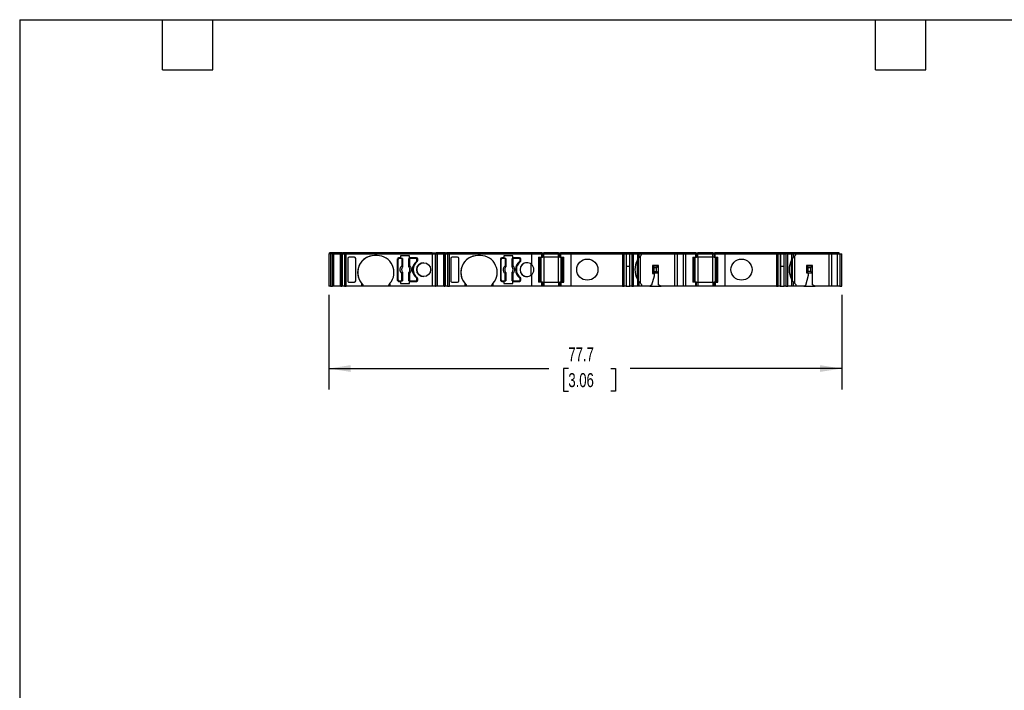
# Model space of a CAD drawing. Header units: millimetres. Extents: x 6 to 273, y 6 to 210.
# Tile 2 of 5: x 6 to 155, y 108 to 210. Entities that reach past the tile are written whole.
import ezdxf

# ---------------------------------------------------------------- set-up
doc = ezdxf.new("R2010")
doc.units = ezdxf.units.MM
doc.linetypes.add('SLD-Solid', pattern=[0])
doc.layers.add('DIMENSIONS', color=140, linetype='SLD-Solid', lineweight=25)
doc.layers.add('TEXT', color=140, linetype='SLD-Solid', lineweight=25)
doc.styles.add('SLDTEXTSTYLE0', font='TXT', dxfattribs={"width": 0.7})
doc.dimstyles.new('SLDDIMSTYLE0', dxfattribs={"dimtxt": 2.158008, "dimasz": 3.302, "dimexe": 0, "dimexo": 0.0625, "dimgap": 0.539502, "dimtad": 0, "dimtih": 1, "dimtoh": 1, "dimrnd": 1e-09, "dimzin": 12, "dimdsep": 46, "dimtxsty": 'SLDTEXTSTYLE0', "dimsah": 1, "dimcen": 0.09, "dimadec": 0, "dimazin": 3, "dimtfac": 1, "dimtofl": 0, "dimtmove": 0, "dimatfit": 3, "dimfxl": 0, "dimfrac": 2, "dimtolj": 1, "dimtzin": 12, "dimarcsym": 0})

# ---------------------------------------------------------------- blocks, each defined once
blk = doc.blocks.new('_D_4')
at = {"layer": 'DIMENSIONS'}
for p, q in [((53.13, 167.89), (53.13, 153.52)), ((130.78, 167.89), (130.78, 153.52)), ((53.13, 156.7), (86.46, 156.7)), ((89.39, 156.7), (88.66, 156.7)), ((88.66, 156.7), (88.66, 153.27)), ((95.8, 156.7), (96.52, 156.7)), ((96.52, 156.7), (96.52, 153.27)), ((130.78, 156.7), (98.72, 156.7)), ((88.66, 153.27), (89.39, 153.27)), ((96.52, 153.27), (95.8, 153.27))]:
    blk.add_line(p, q, dxfattribs=at)
for points in [[(53.13, 156.7), (56.43, 156.19), (56.43, 157.21)], [(130.78, 156.7), (127.48, 157.21), (127.48, 156.19)]]:
    blk.add_solid(points, dxfattribs=at)
at = {"layer": 'DIMENSIONS', "char_height": 2.117, "attachment_point": 1, "style": 'SLDTEXTSTYLE0'}
for s, insert in [('77.7', (89.39, 159.91)), ('3.06', (89.39, 156))]:
    blk.add_mtext(s, dxfattribs=dict(at, insert=insert))

msp = doc.modelspace()

# ---------------------------------------------------------------- linework, layer by layer
for p, q in [((53.132, 174.057), (53.132, 169.157)), ((53.38, 174.057), (53.132, 174.057)), ((53.232, 174.057), (53.232, 174.207)), ((53.78, 174.207), (53.232, 174.207)), ((53.38, 174.057), (53.38, 169.157)), ((53.68, 174.057), (53.38, 174.057)), ((53.68, 174.057), (53.68, 169.157)), ((53.69, 174.057), (53.68, 174.057)), ((53.68, 169.157), (53.68, 174.057)), ((53.68, 174.057), (53.68, 174.057)), ((53.69, 169.157), (53.69, 174.057)), ((53.69, 174.057), (53.897, 174.057)), ((53.78, 174.057), (53.78, 174.207)), ((53.786, 174.207), (53.78, 174.207)), ((53.786, 174.057), (53.786, 174.207)), ((53.975, 174.207), (53.786, 174.207)), ((53.897, 169.157), (53.897, 174.057)), ((53.897, 174.057), (54.893, 174.057)), ((53.975, 174.057), (53.975, 174.207)), ((54.883, 174.207), (53.975, 174.207)), ((54.883, 174.057), (54.883, 174.207)), ((55.07, 174.207), (54.883, 174.207)), ((54.893, 169.157), (54.893, 174.057)), ((54.893, 174.057), (55.096, 174.057)), ((55.096, 173.957), (54.951, 173.957)), ((54.951, 169.157), (54.951, 173.957)), ((54.973, 173.957), (54.973, 169.157)), ((55.044, 173.957), (55.044, 169.157)), ((55.07, 174.057), (55.07, 174.207)), ((55.185, 174.207), (55.07, 174.207)), ((55.087, 169.157), (55.087, 173.957)), ((55.096, 174.057), (55.096, 173.957)), ((55.096, 174.057), (55.189, 174.057)), ((55.096, 173.957), (55.189, 173.957)), ((55.185, 174.057), (55.185, 174.207)), ((55.185, 174.207), (55.304, 174.207)), ((55.189, 169.157), (55.189, 174.057)), ((55.189, 174.057), (55.491, 174.057)), ((55.304, 174.057), (55.304, 174.207)), ((55.588, 174.207), (55.304, 174.207)), ((55.491, 174.057), (55.491, 169.157)), ((55.491, 174.057), (55.781, 174.057)), ((55.588, 174.057), (55.588, 174.207)), ((55.781, 174.207), (55.588, 174.207)), ((55.781, 174.057), (55.781, 174.207)), ((68.799, 174.207), (55.781, 174.207)), ((55.781, 169.157), (55.781, 174.057)), ((55.781, 174.057), (68.799, 174.057)), ((55.991, 173.386), (55.991, 169.978)), ((55.991, 173.386), (55.991, 169.978)), ((57.001, 173.587), (56.191, 173.587)), ((57.201, 169.978), (57.201, 173.386)), ((60.449, 173.807), (60.049, 173.807)), ((63.499, 173.257), (63.499, 170.107)), ((63.499, 173.257), (63.499, 173.257)), ((63.499, 173.257), (63.499, 170.107)), ((63.624, 170.132), (63.624, 173.232)), ((64.004, 173.457), (63.699, 173.457)), ((64.183, 173.382), (63.774, 173.382)), ((65.345, 173.757), (64.004, 173.757)), ((64.004, 173.757), (64.004, 173.457)), ((64.004, 173.757), (64.004, 173.457)), ((64.004, 173.757), (64.004, 173.757)), ((64.183, 173.382), (64.183, 172.269)), ((64.282, 173.382), (64.183, 173.382)), ((64.282, 173.382), (64.282, 172.269)), ((64.292, 173.382), (64.282, 173.382)), ((64.292, 173.382), (64.292, 172.158)), ((65.257, 172.158), (65.257, 173.382)), ((65.266, 173.382), (65.257, 173.382)), ((65.266, 172.269), (65.266, 173.382)), ((65.366, 173.382), (65.266, 173.382)), ((65.345, 173.457), (65.345, 173.757)), ((66.399, 173.457), (65.345, 173.457)), ((65.366, 173.382), (65.366, 172.269)), ((66.324, 173.382), (65.366, 173.382)), ((66.394, 172.922), (66.394, 172.922)), ((66.474, 173.082), (66.474, 173.232)), ((66.474, 173.232), (66.474, 173.232)), ((66.474, 173.232), (66.474, 173.082)), ((66.474, 173.082), (66.474, 173.082)), ((66.599, 173.057), (66.599, 173.257)), ((68.799, 174.057), (68.799, 174.207)), ((68.799, 174.207), (69.399, 174.207)), ((68.799, 174.057), (68.799, 169.157)), ((68.799, 174.057), (69.299, 174.057)), ((69.299, 174.057), (69.299, 169.157)), ((69.299, 174.057), (69.31, 174.057)), ((69.299, 169.157), (69.299, 174.057)), ((69.299, 174.057), (69.299, 174.057)), ((69.31, 169.157), (69.31, 174.057)), ((69.31, 174.057), (69.517, 174.057)), ((69.399, 174.057), (69.399, 174.207)), ((69.406, 174.207), (69.399, 174.207)), ((69.399, 174.207), (69.399, 174.057)), ((69.406, 174.057), (69.406, 174.207)), ((69.595, 174.207), (69.406, 174.207)), ((69.517, 174.057), (69.517, 169.157)), ((69.517, 174.057), (70.513, 174.057)), ((69.595, 174.057), (69.595, 174.207)), ((70.503, 174.207), (69.595, 174.207)), ((70.503, 174.057), (70.503, 174.207)), ((70.69, 174.207), (70.503, 174.207)), ((70.513, 174.057), (70.513, 169.157)), ((70.513, 174.057), (70.716, 174.057)), ((70.716, 173.957), (70.571, 173.957)), ((70.571, 173.957), (70.571, 169.157)), ((70.593, 173.957), (70.593, 169.157)), ((70.664, 173.957), (70.664, 169.157)), ((70.69, 174.057), (70.69, 174.207)), ((70.805, 174.207), (70.69, 174.207)), ((70.707, 169.157), (70.707, 173.957)), ((70.716, 174.057), (70.716, 173.957)), ((70.716, 174.057), (70.809, 174.057)), ((70.716, 173.957), (70.809, 173.957)), ((70.805, 174.057), (70.805, 174.207)), ((70.805, 174.207), (70.924, 174.207)), ((70.809, 169.157), (70.809, 174.057)), ((70.809, 174.057), (71.111, 174.057)), ((70.924, 174.057), (70.924, 174.207)), ((71.207, 174.207), (70.924, 174.207)), ((71.111, 174.057), (71.111, 169.157)), ((71.111, 174.057), (71.401, 174.057)), ((71.207, 174.057), (71.207, 174.207)), ((71.401, 174.207), (71.207, 174.207)), ((71.401, 174.057), (71.401, 174.207)), ((83.775, 174.207), (71.401, 174.207)), ((71.401, 169.157), (71.401, 174.057)), ((71.401, 174.057), (83.819, 174.057)), ((71.611, 173.386), (71.611, 169.978)), ((71.611, 173.386), (71.611, 169.978)), ((72.621, 173.587), (71.811, 173.587)), ((72.821, 169.978), (72.821, 173.386)), ((76.073, 173.807), (75.673, 173.807)), ((79.119, 173.257), (79.119, 170.107)), ((79.119, 173.257), (79.119, 173.257)), ((79.119, 173.257), (79.119, 170.107)), ((79.244, 170.132), (79.244, 173.232)), ((79.624, 173.457), (79.319, 173.457)), ((79.803, 173.382), (79.394, 173.382)), ((80.965, 173.757), (79.624, 173.757)), ((79.624, 173.757), (79.624, 173.457)), ((79.624, 173.757), (79.624, 173.457)), ((79.803, 173.382), (79.803, 172.269)), ((79.902, 173.382), (79.803, 173.382)), ((79.902, 173.382), (79.902, 172.269)), ((79.912, 173.382), (79.902, 173.382)), ((79.912, 173.382), (79.912, 172.158)), ((80.877, 172.158), (80.877, 173.382)), ((80.886, 173.382), (80.877, 173.382)), ((80.886, 172.269), (80.886, 173.382)), ((80.986, 173.382), (80.886, 173.382)), ((80.965, 173.457), (80.965, 173.757)), ((82.019, 173.457), (80.965, 173.457)), ((80.986, 173.382), (80.986, 172.269)), ((81.944, 173.382), (80.986, 173.382)), ((82.014, 172.922), (82.014, 172.922)), ((82.094, 173.082), (82.094, 173.232)), ((82.094, 173.232), (82.094, 173.232)), ((82.094, 173.232), (82.094, 173.082)), ((82.094, 173.082), (82.094, 173.082)), ((82.219, 173.057), (82.219, 173.257)), ((83.775, 174.057), (83.775, 174.207)), ((85.226, 174.207), (83.775, 174.207)), ((83.819, 174.057), (83.819, 172.468)), ((83.819, 174.057), (85.326, 174.057)), ((84.883, 173.557), (85.326, 173.557)), ((84.883, 173.557), (84.883, 169.807)), ((85.126, 169.807), (85.126, 173.557)), ((85.126, 169.807), (85.126, 173.557)), ((85.226, 174.057), (85.226, 174.207)), ((85.226, 174.057), (85.226, 174.207)), ((85.226, 174.207), (85.226, 174.207)), ((85.376, 174.207), (85.226, 174.207)), ((85.276, 169.807), (85.276, 173.557)), ((85.276, 169.807), (85.276, 173.557)), ((85.276, 169.807), (85.276, 173.557)), ((85.326, 174.057), (85.326, 173.557)), ((85.326, 174.057), (85.326, 173.557)), ((85.326, 174.057), (85.326, 174.057)), ((85.326, 174.057), (85.476, 174.057)), ((85.326, 173.557), (85.326, 173.557)), ((85.326, 173.557), (85.476, 173.557)), ((85.376, 174.057), (85.376, 174.207)), ((85.376, 174.057), (85.376, 174.207)), ((85.376, 174.207), (85.676, 174.207)), ((85.476, 173.557), (85.476, 174.057)), ((85.476, 174.057), (85.476, 173.557)), ((85.476, 174.057), (85.476, 174.057)), ((85.476, 173.557), (85.476, 174.057)), ((85.476, 174.057), (85.676, 174.057)), ((85.676, 173.557), (85.476, 173.557)), ((85.676, 174.207), (85.676, 174.057)), ((87.909, 174.207), (85.676, 174.207)), ((85.676, 173.557), (85.676, 174.057)), ((85.676, 174.057), (87.909, 174.057)), ((85.676, 173.557), (85.676, 169.807)), ((87.909, 173.557), (85.676, 173.557)), ((87.909, 174.057), (87.909, 174.207)), ((87.909, 174.207), (88.209, 174.207)), ((87.909, 173.557), (87.909, 174.057)), ((87.909, 174.057), (88.109, 174.057)), ((87.909, 169.807), (87.909, 173.557)), ((88.109, 173.557), (87.909, 173.557)), ((88.109, 174.057), (88.109, 173.557)), ((88.109, 174.057), (88.259, 174.057)), ((88.109, 173.557), (88.109, 174.057)), ((88.109, 174.057), (88.109, 174.057)), ((88.109, 173.557), (88.259, 173.557)), ((88.109, 173.557), (88.109, 173.557)), ((88.209, 174.057), (88.209, 174.207)), ((88.359, 174.207), (88.209, 174.207)), ((88.209, 174.057), (88.209, 174.207)), ((88.259, 173.557), (88.259, 174.057)), ((88.259, 174.057), (89.766, 174.057)), ((88.259, 173.557), (88.259, 174.057)), ((88.259, 174.057), (88.259, 174.057)), ((88.259, 173.557), (88.713, 173.557)), ((88.309, 169.807), (88.309, 173.557)), ((88.309, 173.557), (88.309, 169.807)), ((88.359, 174.057), (88.359, 174.207)), ((89.811, 174.207), (88.359, 174.207)), ((88.359, 174.057), (88.359, 174.207)), ((88.359, 174.207), (88.359, 174.207)), ((88.459, 173.557), (88.459, 169.807)), ((88.459, 173.557), (88.459, 169.807)), ((88.713, 169.807), (88.713, 173.557)), ((89.766, 174.057), (89.766, 169.157)), ((89.766, 174.057), (97.568, 174.057)), ((89.811, 174.057), (89.811, 174.207)), ((97.568, 174.207), (89.811, 174.207)), ((97.568, 174.057), (97.568, 174.207)), ((97.749, 174.207), (97.568, 174.207)), ((97.568, 174.057), (97.568, 169.157)), ((97.568, 174.057), (97.84, 174.057)), ((97.749, 174.057), (97.749, 174.207)), ((98.03, 174.207), (97.749, 174.207)), ((97.84, 169.157), (97.84, 174.057)), ((97.84, 174.057), (98.12, 174.057)), ((98.03, 174.057), (98.03, 174.207)), ((98.067, 174.207), (98.03, 174.207)), ((98.067, 174.057), (98.067, 174.207)), ((98.759, 174.207), (98.067, 174.207)), ((98.12, 174.057), (98.12, 169.157)), ((98.167, 174.057), (98.12, 174.057)), ((98.167, 169.157), (98.167, 174.057)), ((98.167, 174.057), (98.659, 174.057)), ((98.659, 174.057), (98.659, 169.157)), ((98.706, 174.057), (98.659, 174.057)), ((98.706, 169.157), (98.706, 174.057)), ((98.706, 174.057), (98.986, 174.057)), ((98.759, 174.207), (98.759, 174.057)), ((98.797, 174.207), (98.759, 174.207)), ((98.797, 174.057), (98.797, 174.207)), ((99.077, 174.207), (98.797, 174.207)), ((98.986, 174.057), (98.986, 169.157)), ((99.258, 174.057), (98.986, 174.057)), ((99.077, 174.057), (99.077, 174.207)), ((99.258, 174.207), (99.077, 174.207)), ((99.258, 174.057), (99.258, 174.207)), ((99.835, 174.207), (99.258, 174.207)), ((99.258, 169.157), (99.258, 174.057)), ((99.258, 174.057), (99.835, 174.057)), ((99.835, 174.057), (99.835, 174.207)), ((100.028, 174.207), (99.835, 174.207)), ((99.835, 174.057), (99.835, 173.121)), ((99.835, 174.057), (100.125, 174.057)), ((99.835, 170.243), (99.835, 173.121)), ((99.932, 173.285), (99.932, 170.079)), ((100.028, 174.057), (100.028, 174.207)), ((100.367, 174.207), (100.028, 174.207)), ((100.125, 173.556), (100.125, 174.057)), ((100.125, 174.057), (100.467, 174.057)), ((100.267, 173.722), (100.267, 169.642)), ((100.367, 174.057), (100.367, 174.207)), ((105.567, 174.207), (100.367, 174.207)), ((100.467, 173.918), (100.467, 174.057)), ((100.467, 174.057), (105.467, 174.057)), ((105.467, 174.057), (105.467, 169.157)), ((105.467, 174.057), (105.867, 174.057)), ((105.567, 174.057), (105.567, 174.207)), ((105.944, 174.207), (105.567, 174.207)), ((105.867, 174.057), (105.867, 169.157)), ((105.867, 174.057), (106.767, 174.057)), ((105.944, 174.057), (105.944, 174.207)), ((106.69, 174.207), (105.944, 174.207)), ((106.69, 174.057), (106.69, 174.207)), ((107.057, 174.207), (106.69, 174.207)), ((106.767, 174.057), (106.767, 169.157)), ((106.767, 174.057), (107.157, 174.057)), ((107.057, 174.057), (107.057, 174.207)), ((108.549, 174.207), (107.057, 174.207)), ((107.157, 169.157), (107.157, 174.057)), ((107.157, 174.057), (108.649, 174.057)), ((108.206, 173.557), (108.649, 173.557)), ((108.206, 173.557), (108.206, 169.807)), ((108.449, 169.807), (108.449, 173.557)), ((108.449, 169.807), (108.449, 173.557)), ((108.549, 174.057), (108.549, 174.207)), ((108.549, 174.207), (108.549, 174.057)), ((108.549, 174.207), (108.549, 174.207)), ((108.704, 174.207), (108.549, 174.207)), ((108.604, 169.807), (108.604, 173.557)), ((108.649, 174.057), (108.649, 173.557)), ((108.649, 174.057), (108.649, 173.557)), ((108.649, 174.057), (108.649, 174.057)), ((108.649, 174.057), (108.804, 174.057)), ((108.649, 173.557), (108.649, 173.557)), ((108.649, 173.557), (108.804, 173.557)), ((108.704, 174.057), (108.704, 174.207)), ((108.704, 174.057), (108.704, 174.207)), ((108.704, 174.207), (109.004, 174.207)), ((108.804, 173.557), (108.804, 174.057)), ((108.804, 174.057), (109.004, 174.057)), ((109.004, 173.557), (108.804, 173.557)), ((109.004, 174.207), (109.004, 174.057)), ((111.237, 174.207), (109.004, 174.207)), ((109.004, 173.557), (109.004, 174.057)), ((109.004, 174.057), (111.237, 174.057)), ((109.004, 173.557), (109.004, 169.807)), ((111.237, 173.557), (109.004, 173.557)), ((111.237, 174.057), (111.237, 174.207)), ((111.237, 174.207), (111.537, 174.207)), ((111.237, 173.557), (111.237, 174.057)), ((111.237, 174.057), (111.437, 174.057)), ((111.237, 169.807), (111.237, 173.557)), ((111.437, 173.557), (111.237, 173.557)), ((111.437, 174.057), (111.437, 173.557)), ((111.437, 174.057), (111.593, 174.057)), ((111.437, 174.057), (111.437, 173.617)), ((111.437, 173.557), (111.593, 173.557)), ((111.537, 174.057), (111.537, 174.207)), ((111.693, 174.207), (111.537, 174.207)), ((111.537, 174.207), (111.537, 174.057)), ((111.593, 173.557), (111.593, 174.057)), ((111.593, 174.057), (113.094, 174.057)), ((111.593, 173.557), (111.593, 174.057)), ((111.593, 174.057), (111.593, 174.057)), ((111.593, 173.557), (112.036, 173.557)), ((111.637, 169.807), (111.637, 173.557)), ((111.637, 169.807), (111.637, 173.557)), ((111.693, 174.057), (111.693, 174.207)), ((113.139, 174.207), (111.693, 174.207)), ((111.693, 174.057), (111.693, 174.207)), ((111.693, 174.207), (111.693, 174.207)), ((111.793, 173.557), (111.793, 169.807)), ((111.793, 173.557), (111.793, 169.807)), ((112.036, 169.807), (112.036, 173.557)), ((113.094, 174.057), (113.094, 169.157)), ((113.094, 174.057), (120.896, 174.057)), ((113.139, 174.057), (113.139, 174.207)), ((120.896, 174.207), (113.139, 174.207)), ((120.896, 174.057), (120.896, 174.207)), ((121.077, 174.207), (120.896, 174.207)), ((120.896, 174.057), (120.896, 169.157)), ((120.896, 174.057), (121.168, 174.057)), ((121.077, 174.057), (121.077, 174.207)), ((121.357, 174.207), (121.077, 174.207)), ((121.168, 169.157), (121.168, 174.057)), ((121.168, 174.057), (121.448, 174.057)), ((121.357, 174.057), (121.357, 174.207)), ((121.395, 174.207), (121.357, 174.207)), ((121.395, 174.057), (121.395, 174.207)), ((121.395, 174.057), (121.395, 174.207)), ((122.087, 174.207), (121.395, 174.207)), ((121.448, 174.057), (121.448, 169.157)), ((121.495, 174.057), (121.448, 174.057)), ((121.495, 174.057), (121.495, 169.157)), ((121.495, 174.057), (121.987, 174.057)), ((121.987, 174.057), (121.987, 169.157)), ((122.034, 174.057), (121.987, 174.057)), ((122.034, 169.157), (122.034, 174.057)), ((122.034, 174.057), (122.314, 174.057)), ((122.087, 174.207), (122.087, 174.057)), ((122.125, 174.207), (122.087, 174.207)), ((122.125, 174.057), (122.125, 174.207)), ((122.405, 174.207), (122.125, 174.207)), ((122.314, 174.057), (122.314, 169.157)), ((122.586, 174.057), (122.314, 174.057)), ((122.405, 174.057), (122.405, 174.207)), ((122.586, 174.207), (122.405, 174.207)), ((122.586, 174.057), (122.586, 174.207)), ((123.163, 174.207), (122.586, 174.207)), ((122.586, 169.157), (122.586, 174.057)), ((122.586, 174.057), (123.163, 174.057)), ((123.163, 174.057), (123.163, 174.207)), ((123.356, 174.207), (123.163, 174.207)), ((123.163, 174.057), (123.163, 173.121)), ((123.163, 174.057), (123.452, 174.057)), ((123.163, 170.243), (123.163, 173.121)), ((123.259, 173.285), (123.259, 170.079)), ((123.356, 174.057), (123.356, 174.207)), ((123.695, 174.207), (123.356, 174.207)), ((123.452, 173.556), (123.452, 174.057)), ((123.452, 174.057), (123.795, 174.057)), ((123.595, 173.722), (123.595, 169.642)), ((123.695, 174.057), (123.695, 174.207)), ((128.895, 174.207), (123.695, 174.207)), ((123.795, 173.918), (123.795, 174.057)), ((123.795, 174.057), (128.795, 174.057)), ((128.795, 174.057), (128.795, 169.157)), ((128.795, 174.057), (129.195, 174.057)), ((128.895, 174.057), (128.895, 174.207)), ((129.271, 174.207), (128.895, 174.207)), ((129.195, 174.057), (129.195, 169.157)), ((129.195, 174.057), (130.095, 174.057)), ((129.271, 174.057), (129.271, 174.207)), ((130.018, 174.207), (129.271, 174.207)), ((130.018, 174.057), (130.018, 174.207)), ((130.385, 174.207), (130.018, 174.207)), ((130.095, 174.057), (130.095, 169.157)), ((130.095, 174.057), (130.485, 174.057)), ((130.385, 174.057), (130.385, 174.207)), ((130.485, 174.057), (130.485, 169.157)), ((130.485, 174.057), (130.785, 174.057)), ((130.785, 169.157), (130.785, 174.057)), ((64.282, 172.269), (64.183, 172.269)), ((64.255, 172.045), (64.256, 172.044)), ((64.285, 172.161), (64.292, 172.158)), ((65.257, 172.158), (65.264, 172.161)), ((65.266, 172.269), (65.366, 172.269)), ((65.293, 172.044), (65.294, 172.045)), ((79.902, 172.269), (79.803, 172.269)), ((79.874, 172.045), (79.876, 172.044)), ((79.905, 172.161), (79.912, 172.158)), ((80.877, 172.158), (80.883, 172.161)), ((80.886, 172.269), (80.986, 172.269)), ((80.913, 172.044), (80.914, 172.045)), ((83.731, 172.538), (83.731, 170.826)), ((98.659, 172.157), (98.167, 172.157)), ((103.017, 172.307), (102.117, 172.307)), ((102.117, 172.307), (102.117, 171.107)), ((102.167, 172.207), (102.167, 171.207)), ((102.167, 172.207), (102.381, 171.993)), ((102.967, 172.207), (102.167, 172.207)), ((102.167, 171.207), (102.381, 171.421)), ((102.381, 171.421), (102.381, 171.993)), ((102.381, 171.993), (102.753, 171.993)), ((102.381, 171.421), (102.753, 171.421)), ((102.753, 171.993), (102.967, 172.207)), ((102.753, 171.421), (102.753, 171.993)), ((102.967, 171.207), (102.753, 171.421)), ((102.967, 172.207), (102.967, 171.207)), ((103.017, 169.388), (103.017, 172.307)), ((121.987, 172.157), (121.495, 172.157)), ((126.345, 172.307), (125.445, 172.307)), ((125.445, 172.307), (125.445, 171.207)), ((126.295, 172.207), (125.495, 172.207)), ((125.709, 171.993), (125.495, 172.207)), ((125.495, 172.207), (125.495, 171.207)), ((125.495, 171.207), (125.709, 171.421)), ((125.709, 171.421), (125.709, 171.993)), ((125.709, 171.993), (126.08, 171.993)), ((126.08, 171.421), (125.709, 171.421)), ((126.08, 171.993), (126.295, 172.207)), ((126.08, 171.421), (126.08, 171.993)), ((126.295, 171.207), (126.08, 171.421)), ((126.295, 172.207), (126.295, 171.207)), ((126.345, 169.388), (126.345, 172.307)), ((63.499, 170.107), (63.499, 170.107)), ((63.699, 169.907), (64.004, 169.907)), ((63.774, 169.982), (64.183, 169.982)), ((64.004, 169.907), (64.004, 169.607)), ((64.004, 169.907), (64.004, 169.907)), ((64.004, 169.907), (64.004, 169.607)), ((64.183, 169.982), (64.183, 171.095)), ((64.282, 171.095), (64.183, 171.095)), ((64.183, 169.982), (64.282, 169.982)), ((64.256, 171.32), (64.255, 171.319)), ((64.282, 171.095), (64.282, 169.982)), ((64.282, 169.982), (64.292, 169.982)), ((64.292, 171.206), (64.285, 171.203)), ((64.292, 171.206), (64.292, 169.982)), ((65.257, 169.982), (65.257, 171.206)), ((65.257, 171.206), (65.264, 171.203)), ((65.257, 169.982), (65.266, 169.982)), ((65.266, 169.982), (65.266, 171.095)), ((65.266, 171.095), (65.366, 171.095)), ((65.266, 169.982), (65.366, 169.982)), ((65.294, 171.319), (65.293, 171.32)), ((65.345, 169.607), (65.345, 169.907)), ((65.345, 169.907), (66.399, 169.907)), ((65.366, 171.095), (65.366, 169.982)), ((65.366, 169.982), (66.324, 169.982)), ((66.394, 170.442), (66.394, 170.442)), ((66.474, 170.132), (66.474, 170.282)), ((66.474, 170.282), (66.474, 170.132)), ((66.474, 170.282), (66.474, 170.282)), ((66.474, 170.132), (66.474, 170.132)), ((66.599, 170.107), (66.599, 170.307)), ((79.119, 170.107), (79.119, 170.107)), ((79.319, 169.907), (79.624, 169.907)), ((79.394, 169.982), (79.803, 169.982)), ((79.624, 169.907), (79.624, 169.607)), ((79.624, 169.907), (79.624, 169.607)), ((79.803, 169.982), (79.803, 171.095)), ((79.902, 171.095), (79.803, 171.095)), ((79.803, 169.982), (79.902, 169.982)), ((79.876, 171.32), (79.874, 171.319)), ((79.902, 171.095), (79.902, 169.982)), ((79.902, 169.982), (79.912, 169.982)), ((79.912, 171.206), (79.905, 171.203)), ((79.912, 171.206), (79.912, 169.982)), ((80.877, 169.982), (80.877, 171.206)), ((80.877, 171.206), (80.883, 171.203)), ((80.877, 169.982), (80.886, 169.982)), ((80.886, 169.982), (80.886, 171.095)), ((80.886, 171.095), (80.986, 171.095)), ((80.886, 169.982), (80.986, 169.982)), ((80.914, 171.319), (80.913, 171.32)), ((80.965, 169.607), (80.965, 169.907)), ((80.965, 169.907), (82.019, 169.907)), ((80.986, 171.095), (80.986, 169.982)), ((80.986, 169.982), (81.944, 169.982)), ((82.014, 170.442), (82.014, 170.442)), ((82.094, 170.132), (82.094, 170.282)), ((82.094, 170.282), (82.094, 170.132)), ((82.094, 170.282), (82.094, 170.282)), ((82.094, 170.132), (82.094, 170.132)), ((82.219, 170.107), (82.219, 170.307)), ((83.819, 170.896), (83.819, 169.157)), ((99.835, 170.243), (99.835, 169.157)), ((102.367, 170.707), (101.995, 169.317)), ((102.117, 171.107), (102.367, 171.107)), ((102.167, 171.207), (102.967, 171.207)), ((102.367, 171.107), (102.367, 170.707)), ((123.163, 170.243), (123.163, 169.157)), ((125.695, 170.807), (125.291, 169.299)), ((125.445, 171.207), (125.495, 171.207)), ((125.495, 171.207), (126.295, 171.207)), ((125.695, 171.207), (125.695, 170.807)), ((53.38, 169.157), (53.132, 169.157)), ((53.38, 169.157), (53.68, 169.157)), ((53.68, 169.157), (53.69, 169.157)), ((53.68, 169.157), (53.68, 169.157)), ((53.897, 169.157), (53.69, 169.157)), ((54.893, 169.157), (53.897, 169.157)), ((54.951, 169.157), (54.893, 169.157)), ((54.973, 169.157), (54.951, 169.157)), ((54.973, 169.157), (55.044, 169.157)), ((55.044, 169.157), (55.087, 169.157)), ((55.189, 169.157), (55.087, 169.157)), ((55.491, 169.157), (55.189, 169.157)), ((55.491, 169.157), (55.781, 169.157)), ((58.103, 169.157), (55.781, 169.157)), ((56.191, 169.777), (57.001, 169.777)), ((58.103, 169.61), (58.103, 169.157)), ((58.303, 169.157), (58.103, 169.157)), ((58.303, 169.399), (58.303, 169.157)), ((62.196, 169.157), (58.303, 169.157)), ((62.196, 169.157), (62.196, 169.399)), ((62.396, 169.157), (62.196, 169.157)), ((62.396, 169.157), (62.396, 169.61)), ((68.799, 169.157), (62.396, 169.157)), ((64.004, 169.607), (65.345, 169.607)), ((69.299, 169.157), (68.799, 169.157)), ((69.299, 169.157), (69.31, 169.157)), ((69.299, 169.157), (69.299, 169.157)), ((69.517, 169.157), (69.31, 169.157)), ((70.513, 169.157), (69.517, 169.157)), ((70.571, 169.157), (70.513, 169.157)), ((70.593, 169.157), (70.571, 169.157)), ((70.593, 169.157), (70.664, 169.157)), ((70.664, 169.157), (70.707, 169.157)), ((70.809, 169.157), (70.707, 169.157)), ((71.111, 169.157), (70.809, 169.157)), ((71.111, 169.157), (71.401, 169.157)), ((73.726, 169.157), (71.401, 169.157)), ((71.811, 169.777), (72.621, 169.777)), ((73.726, 169.61), (73.726, 169.157)), ((73.926, 169.157), (73.726, 169.157)), ((73.926, 169.399), (73.926, 169.157)), ((77.819, 169.157), (73.926, 169.157)), ((77.819, 169.157), (77.819, 169.399)), ((78.019, 169.157), (77.819, 169.157)), ((78.019, 169.157), (78.019, 169.61)), ((83.819, 169.157), (78.019, 169.157)), ((79.624, 169.607), (80.965, 169.607)), ((85.326, 169.157), (83.819, 169.157)), ((85.326, 169.807), (84.883, 169.807)), ((85.326, 169.807), (85.326, 169.157)), ((85.326, 169.807), (85.326, 169.157)), ((85.476, 169.807), (85.326, 169.807)), ((85.326, 169.157), (85.326, 169.157)), ((85.476, 169.157), (85.326, 169.157)), ((85.476, 169.157), (85.476, 169.807)), ((85.476, 169.807), (85.476, 169.157)), ((85.476, 169.807), (85.476, 169.807)), ((85.476, 169.807), (85.676, 169.807)), ((85.476, 169.157), (85.476, 169.157)), ((85.476, 169.157), (85.476, 169.157)), ((85.676, 169.157), (85.476, 169.157)), ((85.676, 169.807), (85.676, 169.157)), ((85.676, 169.807), (87.909, 169.807)), ((87.909, 169.157), (85.676, 169.157)), ((87.909, 169.807), (87.909, 169.157)), ((87.909, 169.807), (88.109, 169.807)), ((88.109, 169.157), (87.909, 169.157)), ((88.109, 169.807), (88.109, 169.157)), ((88.259, 169.807), (88.109, 169.807)), ((88.109, 169.157), (88.109, 169.807)), ((88.259, 169.157), (88.109, 169.157)), ((88.109, 169.157), (88.109, 169.157)), ((88.259, 169.807), (88.259, 169.157)), ((88.259, 169.807), (88.713, 169.807)), ((88.259, 169.157), (88.259, 169.807)), ((88.259, 169.807), (88.259, 169.807)), ((89.766, 169.157), (88.259, 169.157)), ((88.259, 169.157), (88.259, 169.157)), ((97.568, 169.157), (89.766, 169.157)), ((97.568, 169.157), (97.84, 169.157)), ((98.12, 169.157), (97.84, 169.157)), ((98.12, 169.157), (98.167, 169.157)), ((98.167, 169.157), (98.659, 169.157)), ((98.659, 169.157), (98.706, 169.157)), ((98.986, 169.157), (98.706, 169.157)), ((98.986, 169.157), (99.258, 169.157)), ((99.835, 169.157), (99.258, 169.157)), ((100.125, 169.157), (99.835, 169.157)), ((100.125, 169.157), (100.125, 169.808)), ((100.467, 169.157), (100.125, 169.157)), ((100.467, 169.446), (100.467, 169.157)), ((101.717, 169.157), (100.467, 169.157)), ((101.995, 169.317), (101.717, 169.157)), ((101.717, 169.157), (103.417, 169.157)), ((103.417, 169.157), (103.017, 169.388)), ((105.467, 169.157), (103.417, 169.157)), ((105.867, 169.157), (105.467, 169.157)), ((106.767, 169.157), (105.867, 169.157)), ((107.157, 169.157), (106.767, 169.157)), ((108.649, 169.157), (107.157, 169.157)), ((108.649, 169.807), (108.206, 169.807)), ((108.649, 169.807), (108.649, 169.157)), ((108.649, 169.807), (108.649, 169.157)), ((108.804, 169.807), (108.649, 169.807)), ((108.649, 169.157), (108.649, 169.157)), ((108.804, 169.157), (108.649, 169.157)), ((108.804, 169.157), (108.804, 169.807)), ((108.804, 169.807), (109.004, 169.807)), ((109.004, 169.157), (108.804, 169.157)), ((109.004, 169.807), (109.004, 169.157)), ((109.004, 169.807), (111.237, 169.807)), ((111.237, 169.157), (109.004, 169.157)), ((111.237, 169.807), (111.237, 169.157)), ((111.237, 169.807), (111.437, 169.807)), ((111.437, 169.157), (111.237, 169.157)), ((111.437, 169.807), (111.437, 169.157)), ((111.593, 169.807), (111.437, 169.807)), ((111.437, 169.807), (111.437, 169.157)), ((111.593, 169.157), (111.437, 169.157)), ((111.593, 169.807), (111.593, 169.157)), ((111.593, 169.807), (112.036, 169.807)), ((111.593, 169.157), (111.593, 169.807)), ((111.593, 169.807), (111.593, 169.807)), ((113.094, 169.157), (111.593, 169.157)), ((111.593, 169.157), (111.593, 169.157)), ((120.896, 169.157), (113.094, 169.157)), ((120.896, 169.157), (121.168, 169.157)), ((121.448, 169.157), (121.168, 169.157)), ((121.448, 169.157), (121.495, 169.157)), ((121.495, 169.157), (121.987, 169.157)), ((121.987, 169.157), (122.034, 169.157)), ((122.314, 169.157), (122.034, 169.157)), ((122.314, 169.157), (122.586, 169.157)), ((123.163, 169.157), (122.586, 169.157)), ((123.452, 169.157), (123.163, 169.157)), ((123.452, 169.157), (123.452, 169.808)), ((123.795, 169.157), (123.452, 169.157)), ((123.795, 169.446), (123.795, 169.157)), ((125.045, 169.157), (123.795, 169.157)), ((125.291, 169.299), (125.045, 169.157)), ((125.045, 169.157), (126.745, 169.157)), ((126.745, 169.157), (126.345, 169.388)), ((128.795, 169.157), (126.745, 169.157)), ((129.195, 169.157), (128.795, 169.157)), ((130.095, 169.157), (129.195, 169.157)), ((130.485, 169.157), (130.095, 169.157)), ((130.485, 169.157), (130.785, 169.157))]:
    msp.add_line(p, q)
for centre, radius in [((92.265, 171.682), 1.6), ((115.593, 171.682), 1.6), ((67.499, 171.682), 1.05)]:
    msp.add_circle(centre, radius)
for centre, radius, start, end in [((60.049, 171.257), 2.55, 90, 220.24007), ((60.049, 171.257), 2.55, 90, 226.77071), ((60.449, 171.257), 2.55, 319.76029, 90), ((63.699, 173.257), 0.2, 89.99991, 180), ((63.699, 173.257), 0.2, 89.99991, 180), ((63.774, 173.232), 0.15, 90, 180), ((67.324, 171.682), 1.55, 126.8699, 233.13011), ((67.324, 171.682), 1.55, 126.8699, 233.13011), ((67.399, 171.682), 1.5, 126.02248, 233.97754), ((66.324, 173.232), 0.15, 0, 90), ((66.324, 173.232), 0.15, 0, 90), ((66.274, 173.082), 0.2, 306.8699, 0), ((66.274, 173.082), 0.2, 306.8699, 0), ((66.399, 173.257), 0.2, 0, 90.00001), ((66.399, 173.057), 0.2, 306.02248, 0), ((75.673, 171.257), 2.55, 90, 220.24007), ((75.673, 171.257), 2.55, 90, 226.77077), ((76.073, 171.257), 2.55, 319.76024, 90), ((79.319, 173.257), 0.2, 90, 180), ((79.319, 173.257), 0.2, 90, 180), ((79.394, 173.232), 0.15, 90, 180), ((82.944, 171.682), 1.55, 126.8699, 233.1301), ((82.944, 171.682), 1.55, 126.8699, 233.1301), ((83.019, 171.682), 1.5, 126.02248, 233.97753), ((81.944, 173.232), 0.15, 0, 90), ((81.944, 173.232), 0.15, 0, 90), ((81.894, 173.082), 0.2, 306.8699, 0), ((81.894, 173.082), 0.2, 306.8699, 0), ((82.019, 173.257), 0.2, 0, 89.99994), ((82.019, 173.057), 0.2, 306.02248, 0), ((102.467, 171.682), 3, 151.32719, 208.67281), ((102.467, 171.682), 3, 131.81031, 141.33217), ((125.795, 171.682), 3, 151.32719, 208.67281), ((125.795, 171.682), 3, 131.81031, 141.33217), ((64.774, 171.682), 0.634, 145.08334, 214.91666), ((64.774, 171.682), 0.633, 145.05032, 214.9496), ((64.221, 172.175), 0.066, 289.96147, 346.89452), ((65.328, 172.175), 0.066, 193.10546, 250.03853), ((64.774, 171.682), 0.633, 325.05032, 34.9496), ((64.774, 171.682), 0.634, 325.08334, 34.91666), ((67.499, 171.682), 1.05, 90, 180), ((67.499, 171.682), 1.05, 180, 270), ((80.394, 171.682), 0.634, 145.08334, 214.91666), ((80.394, 171.682), 0.633, 145.05032, 214.9496), ((79.841, 172.175), 0.066, 289.96147, 346.89453), ((80.948, 172.175), 0.066, 193.10547, 250.03853), ((80.394, 171.682), 0.633, 325.05032, 34.9496), ((80.394, 171.682), 0.634, 325.08334, 34.91666), ((83.123, 171.682), 1.05, 48.44916, 311.55084), ((83.123, 171.682), 1.05, 90, 270), ((83.123, 171.682), 1.05, 311.55084, 48.44916), ((63.699, 170.107), 0.2, 180, 270.00009), ((63.699, 170.107), 0.2, 180, 270.00008), ((63.774, 170.132), 0.15, 180, 270), ((64.221, 171.188), 0.066, 13.10548, 70.03853), ((65.328, 171.188), 0.066, 109.96147, 166.89454), ((66.324, 170.132), 0.15, 270, 0), ((66.324, 170.132), 0.15, 269.99999, 0), ((66.274, 170.282), 0.2, 0, 53.13008), ((66.274, 170.282), 0.2, 0, 53.13008), ((66.399, 170.107), 0.2, 270, 0), ((66.399, 170.307), 0.2, 0, 53.97745), ((79.319, 170.107), 0.2, 180, 270.00003), ((79.319, 170.107), 0.2, 180, 270.00003), ((79.394, 170.132), 0.15, 180, 270), ((79.841, 171.188), 0.066, 13.10547, 70.03853), ((80.948, 171.188), 0.066, 109.96147, 166.89453), ((81.944, 170.132), 0.15, 270, 0), ((81.944, 170.132), 0.15, 270, 0), ((81.894, 170.282), 0.2, 0, 53.13009), ((81.894, 170.282), 0.2, 0, 53.13009), ((82.019, 170.107), 0.2, 270, 0), ((82.019, 170.307), 0.2, 0, 53.9775), ((60.049, 171.257), 2.55, 220.24006, 226.7707), ((60.449, 171.257), 2.55, 313.22938, 319.76028), ((75.673, 171.257), 2.55, 220.24007, 226.77077), ((76.073, 171.257), 2.55, 313.2293, 319.76024), ((102.467, 171.682), 3, 218.66783, 228.18969), ((125.795, 171.682), 3, 218.66783, 228.18969)]:
    msp.add_arc(centre, radius, start, end)
at = {"extrusion": (-2.00804e-07, 0, 1)}
for centre, major_axis, start_param, end_param in [((56.191, 173.386), (0, -0.201), 3.1415927, 4.712389), ((57.001, 173.386), (0, -0.201), 1.5707963, 3.1415926), ((56.191, 169.978), (0, 0.201), 1.5707963, 3.1415927), ((57.001, 169.978), (0, 0.201), 3.1415927, 4.712389)]:
    msp.add_ellipse(centre, major_axis=major_axis, ratio=0.9961947, start_param=start_param, end_param=end_param, dxfattribs=at)
at = {"extrusion": (-4.96551e-08, 0, 1)}
for centre, major_axis, start_param, end_param in [((71.811, 173.386), (0, -0.201), 3.1415927, 4.712389), ((72.621, 173.386), (0, -0.201), 1.5707963, 3.1415926), ((71.811, 169.978), (0, 0.201), 1.5707963, 3.1415927), ((72.621, 169.978), (0, 0.201), 3.1415927, 4.712389)]:
    msp.add_ellipse(centre, major_axis=major_axis, ratio=0.9961947, start_param=start_param, end_param=end_param, dxfattribs=at)
for points, knots in [([(99.835, 173.121), (99.883, 173.209), (99.934, 173.293), (100.015, 173.411), (100.042, 173.448), (100.09, 173.513), (100.112, 173.541), (100.125, 173.556)], [0, 0, 0, 0, 0.5, 0.5, 0.75, 0.75, 1, 1, 1, 1]), ([(123.163, 173.121), (123.211, 173.209), (123.262, 173.293), (123.343, 173.411), (123.37, 173.448), (123.418, 173.513), (123.44, 173.541), (123.452, 173.556)], [0, 0, 0, 0, 0.5, 0.5, 0.75, 0.75, 1, 1, 1, 1]), ([(64.183, 171.095), (64.165, 171.114), (64.129, 171.152), (64.083, 171.215), (64.042, 171.282), (63.995, 171.379), (63.952, 171.513), (63.936, 171.682), (63.952, 171.851), (64.003, 172.009), (64.079, 172.152), (64.148, 172.23), (64.183, 172.269)], [0, 0, 0, 0, 0.0602697, 0.1200562, 0.1798933, 0.2403137, 0.3700145, 0.5001284, 0.6298294, 0.7599435, 0.879871, 1, 1, 1, 1]), ([(64.255, 172.045), (64.256, 172.05), (64.259, 172.06), (64.256, 172.078), (64.251, 172.096), (64.246, 172.108), (64.244, 172.113)], [0, 0, 0, 0, 0.3068807, 0.5758818, 0.8069791, 1, 1, 1, 1]), ([(64.285, 172.161), (64.285, 172.144), (64.284, 172.103), (64.266, 172.067), (64.255, 172.045)], [0, 0, 0, 0, 0.389276, 1, 1, 1, 1]), ([(64.292, 172.158), (64.292, 172.152), (64.292, 172.146), (64.291, 172.139), (64.29, 172.133), (64.289, 172.126), (64.288, 172.12), (64.287, 172.114), (64.285, 172.107), (64.284, 172.101), (64.283, 172.098), (64.282, 172.095), (64.281, 172.092), (64.278, 172.086), (64.276, 172.08), (64.273, 172.074), (64.272, 172.071), (64.27, 172.068), (64.269, 172.065), (64.265, 172.058), (64.261, 172.051), (64.256, 172.044)], [0, 0, 0, 0, 0.00001937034, 0.00001937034, 0.00001937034, 0.00003874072, 0.00003874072, 0.00003874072, 0.00005811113, 0.00005811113, 0.00005811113, 0.00006777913, 0.00006777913, 0.00006777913, 0.00008714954, 0.00008714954, 0.00008714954, 0.00009681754, 0.00009681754, 0.00009681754, 0.00012148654, 0.00012148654, 0.00012148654, 0.00012148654]), ([(64.282, 172.269), (64.283, 172.248), (64.283, 172.21), (64.285, 172.176), (64.285, 172.161)], [0, 0, 0, 0, 0.52148489, 1, 1, 1, 1]), ([(65.293, 172.044), (65.289, 172.05), (65.286, 172.055), (65.283, 172.061), (65.279, 172.066), (65.277, 172.072), (65.274, 172.078), (65.271, 172.084), (65.269, 172.09), (65.267, 172.096), (65.266, 172.099), (65.265, 172.102), (65.264, 172.105), (65.262, 172.112), (65.261, 172.118), (65.26, 172.124), (65.259, 172.127), (65.259, 172.131), (65.258, 172.134), (65.257, 172.142), (65.257, 172.15), (65.257, 172.158)], [0, 0, 0, 0, 0.0000193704, 0.0000193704, 0.0000193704, 0.00003874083, 0.00003874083, 0.00003874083, 0.00005811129, 0.00005811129, 0.00005811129, 0.00006777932, 0.00006777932, 0.00006777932, 0.00008714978, 0.00008714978, 0.00008714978, 0.00009681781, 0.00009681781, 0.00009681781, 0.00012148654, 0.00012148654, 0.00012148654, 0.00012148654]), ([(65.264, 172.161), (65.264, 172.171), (65.265, 172.191), (65.266, 172.229), (65.266, 172.255), (65.266, 172.269)], [0, 0, 0, 0, 0.31722179, 0.64508367, 1, 1, 1, 1]), ([(65.294, 172.045), (65.288, 172.056), (65.276, 172.078), (65.267, 172.11), (65.263, 172.137), (65.264, 172.154), (65.264, 172.161)], [0, 0, 0, 0, 0.3320969, 0.61117, 0.8339341, 1, 1, 1, 1]), ([(65.366, 172.269), (65.384, 172.25), (65.42, 172.212), (65.466, 172.149), (65.507, 172.082), (65.554, 171.985), (65.597, 171.851), (65.613, 171.682), (65.597, 171.513), (65.546, 171.355), (65.47, 171.212), (65.401, 171.134), (65.366, 171.095)], [0, 0, 0, 0, 0.0602697, 0.1200562, 0.1798933, 0.2403137, 0.3700145, 0.5001284, 0.6298294, 0.7599435, 0.879871, 1, 1, 1, 1]), ([(79.803, 171.095), (79.785, 171.114), (79.749, 171.152), (79.703, 171.215), (79.662, 171.282), (79.615, 171.379), (79.572, 171.513), (79.556, 171.682), (79.572, 171.851), (79.623, 172.009), (79.698, 172.152), (79.768, 172.23), (79.803, 172.269)], [0, 0, 0, 0, 0.0602697, 0.1200562, 0.1798933, 0.2403137, 0.3700145, 0.5001284, 0.6298294, 0.7599435, 0.879871, 1, 1, 1, 1]), ([(79.874, 172.045), (79.876, 172.05), (79.879, 172.06), (79.876, 172.078), (79.871, 172.096), (79.866, 172.108), (79.864, 172.113)], [0, 0, 0, 0, 0.3068807, 0.5758818, 0.8069791, 1, 1, 1, 1]), ([(79.905, 172.161), (79.905, 172.144), (79.904, 172.103), (79.886, 172.067), (79.874, 172.045)], [0, 0, 0, 0, 0.389276, 1, 1, 1, 1]), ([(79.912, 172.158), (79.912, 172.152), (79.912, 172.146), (79.911, 172.139), (79.91, 172.133), (79.909, 172.126), (79.908, 172.12), (79.907, 172.114), (79.905, 172.107), (79.903, 172.101), (79.903, 172.098), (79.902, 172.095), (79.9, 172.092), (79.898, 172.086), (79.896, 172.08), (79.893, 172.074), (79.892, 172.071), (79.89, 172.068), (79.889, 172.065), (79.885, 172.058), (79.881, 172.051), (79.876, 172.044)], [0, 0, 0, 0, 0.00001937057, 0.00001937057, 0.00001937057, 0.00003874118, 0.00003874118, 0.00003874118, 0.00005811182, 0.00005811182, 0.00005811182, 0.00006777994, 0.00006777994, 0.00006777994, 0.00008715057, 0.00008715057, 0.00008715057, 0.00009681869, 0.00009681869, 0.00009681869, 0.00012148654, 0.00012148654, 0.00012148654, 0.00012148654]), ([(79.902, 172.269), (79.902, 172.248), (79.903, 172.21), (79.904, 172.176), (79.905, 172.161)], [0, 0, 0, 0, 0.52148489, 1, 1, 1, 1]), ([(80.913, 172.044), (80.909, 172.05), (80.906, 172.055), (80.902, 172.061), (80.899, 172.066), (80.896, 172.072), (80.894, 172.078), (80.891, 172.084), (80.889, 172.09), (80.887, 172.096), (80.886, 172.099), (80.885, 172.102), (80.884, 172.105), (80.882, 172.112), (80.881, 172.118), (80.88, 172.124), (80.879, 172.127), (80.879, 172.131), (80.878, 172.134), (80.877, 172.142), (80.877, 172.15), (80.877, 172.158)], [0, 0, 0, 0, 0.00001937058, 0.00001937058, 0.00001937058, 0.00003874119, 0.00003874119, 0.00003874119, 0.00005811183, 0.00005811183, 0.00005811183, 0.00006777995, 0.00006777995, 0.00006777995, 0.00008715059, 0.00008715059, 0.00008715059, 0.00009681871, 0.00009681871, 0.00009681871, 0.00012148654, 0.00012148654, 0.00012148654, 0.00012148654]), ([(80.883, 172.161), (80.884, 172.171), (80.885, 172.191), (80.886, 172.229), (80.886, 172.255), (80.886, 172.269)], [0, 0, 0, 0, 0.3172218, 0.6450837, 1, 1, 1, 1]), ([(80.914, 172.045), (80.908, 172.056), (80.896, 172.078), (80.887, 172.11), (80.883, 172.137), (80.883, 172.154), (80.883, 172.161)], [0, 0, 0, 0, 0.3320969, 0.61117, 0.8339341, 1, 1, 1, 1]), ([(80.986, 172.269), (81.004, 172.25), (81.04, 172.212), (81.086, 172.149), (81.127, 172.082), (81.174, 171.985), (81.216, 171.851), (81.233, 171.682), (81.217, 171.513), (81.166, 171.355), (81.09, 171.212), (81.021, 171.134), (80.986, 171.095)], [0, 0, 0, 0, 0.0602697, 0.1200562, 0.1798933, 0.2403137, 0.3700145, 0.5001284, 0.6298294, 0.7599435, 0.879871, 1, 1, 1, 1]), ([(64.255, 171.319), (64.261, 171.308), (64.273, 171.286), (64.282, 171.254), (64.285, 171.227), (64.285, 171.21), (64.285, 171.203)], [0, 0, 0, 0, 0.3320969, 0.61117, 0.8339341, 1, 1, 1, 1]), ([(64.256, 171.32), (64.26, 171.314), (64.263, 171.309), (64.266, 171.303), (64.27, 171.298), (64.272, 171.292), (64.275, 171.286), (64.278, 171.28), (64.28, 171.274), (64.282, 171.268), (64.283, 171.265), (64.284, 171.262), (64.285, 171.259), (64.286, 171.252), (64.288, 171.246), (64.289, 171.24), (64.29, 171.237), (64.29, 171.233), (64.29, 171.23), (64.291, 171.222), (64.292, 171.214), (64.292, 171.206)], [0, 0, 0, 0, 0.00001937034, 0.00001937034, 0.00001937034, 0.00003874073, 0.00003874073, 0.00003874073, 0.00005811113, 0.00005811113, 0.00005811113, 0.00006777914, 0.00006777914, 0.00006777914, 0.00008714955, 0.00008714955, 0.00008714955, 0.00009681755, 0.00009681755, 0.00009681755, 0.00012148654, 0.00012148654, 0.00012148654, 0.00012148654]), ([(64.285, 171.203), (64.285, 171.193), (64.284, 171.172), (64.283, 171.135), (64.283, 171.109), (64.282, 171.095)], [0, 0, 0, 0, 0.3172218, 0.6450837, 1, 1, 1, 1]), ([(65.257, 171.206), (65.257, 171.212), (65.257, 171.218), (65.258, 171.225), (65.259, 171.231), (65.259, 171.238), (65.261, 171.244), (65.262, 171.25), (65.264, 171.257), (65.265, 171.263), (65.266, 171.266), (65.267, 171.269), (65.268, 171.272), (65.271, 171.278), (65.273, 171.284), (65.276, 171.29), (65.277, 171.293), (65.279, 171.296), (65.28, 171.299), (65.284, 171.306), (65.288, 171.313), (65.293, 171.32)], [0, 0, 0, 0, 0.00001937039, 0.00001937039, 0.00001937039, 0.00003874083, 0.00003874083, 0.00003874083, 0.00005811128, 0.00005811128, 0.00005811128, 0.00006777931, 0.00006777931, 0.00006777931, 0.00008714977, 0.00008714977, 0.00008714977, 0.0000968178, 0.0000968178, 0.0000968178, 0.00012148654, 0.00012148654, 0.00012148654, 0.00012148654]), ([(65.264, 171.203), (65.264, 171.22), (65.265, 171.261), (65.283, 171.297), (65.294, 171.319)], [0, 0, 0, 0, 0.389276, 1, 1, 1, 1]), ([(65.266, 171.095), (65.266, 171.116), (65.266, 171.154), (65.264, 171.188), (65.264, 171.203)], [0, 0, 0, 0, 0.5214849, 1, 1, 1, 1]), ([(65.294, 171.319), (65.293, 171.314), (65.29, 171.304), (65.293, 171.286), (65.298, 171.268), (65.303, 171.256), (65.305, 171.25)], [0, 0, 0, 0, 0.3068807, 0.5758818, 0.8069791, 1, 1, 1, 1]), ([(65.305, 171.25), (65.309, 171.241), (65.319, 171.22), (65.335, 171.182), (65.351, 171.139), (65.361, 171.11), (65.366, 171.095)], [0, 0, 0, 0, 0.22047533, 0.49907525, 0.74811907, 1, 1, 1, 1]), ([(79.874, 171.319), (79.881, 171.308), (79.893, 171.286), (79.902, 171.254), (79.905, 171.227), (79.905, 171.21), (79.905, 171.203)], [0, 0, 0, 0, 0.3320969, 0.61117, 0.8339341, 1, 1, 1, 1]), ([(79.876, 171.32), (79.88, 171.314), (79.883, 171.309), (79.886, 171.303), (79.889, 171.298), (79.892, 171.292), (79.895, 171.286), (79.898, 171.28), (79.9, 171.274), (79.902, 171.268), (79.903, 171.265), (79.904, 171.262), (79.905, 171.259), (79.906, 171.252), (79.908, 171.246), (79.909, 171.24), (79.909, 171.237), (79.91, 171.233), (79.91, 171.23), (79.911, 171.222), (79.912, 171.214), (79.912, 171.206)], [0, 0, 0, 0, 0.00001937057, 0.00001937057, 0.00001937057, 0.00003874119, 0.00003874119, 0.00003874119, 0.00005811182, 0.00005811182, 0.00005811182, 0.00006777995, 0.00006777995, 0.00006777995, 0.00008715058, 0.00008715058, 0.00008715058, 0.0000968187, 0.0000968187, 0.0000968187, 0.00012148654, 0.00012148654, 0.00012148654, 0.00012148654]), ([(79.905, 171.203), (79.905, 171.193), (79.903, 171.172), (79.903, 171.135), (79.902, 171.109), (79.902, 171.095)], [0, 0, 0, 0, 0.31722179, 0.64508367, 1, 1, 1, 1]), ([(80.877, 171.206), (80.877, 171.212), (80.877, 171.218), (80.878, 171.225), (80.878, 171.231), (80.879, 171.238), (80.881, 171.244), (80.882, 171.25), (80.883, 171.257), (80.885, 171.263), (80.886, 171.266), (80.887, 171.269), (80.888, 171.272), (80.89, 171.278), (80.893, 171.284), (80.896, 171.29), (80.897, 171.293), (80.898, 171.296), (80.9, 171.299), (80.904, 171.306), (80.908, 171.313), (80.913, 171.32)], [0, 0, 0, 0, 0.00001937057, 0.00001937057, 0.00001937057, 0.00003874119, 0.00003874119, 0.00003874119, 0.00005811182, 0.00005811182, 0.00005811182, 0.00006777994, 0.00006777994, 0.00006777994, 0.00008715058, 0.00008715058, 0.00008715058, 0.0000968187, 0.0000968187, 0.0000968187, 0.00012148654, 0.00012148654, 0.00012148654, 0.00012148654]), ([(80.883, 171.203), (80.884, 171.22), (80.885, 171.261), (80.903, 171.297), (80.914, 171.319)], [0, 0, 0, 0, 0.389276, 1, 1, 1, 1]), ([(80.886, 171.095), (80.886, 171.116), (80.886, 171.154), (80.884, 171.188), (80.883, 171.203)], [0, 0, 0, 0, 0.5214849, 1, 1, 1, 1]), ([(80.914, 171.319), (80.913, 171.314), (80.91, 171.304), (80.913, 171.286), (80.918, 171.268), (80.923, 171.256), (80.925, 171.25)], [0, 0, 0, 0, 0.30688072, 0.57588184, 0.80697908, 1, 1, 1, 1]), ([(80.925, 171.25), (80.929, 171.241), (80.939, 171.22), (80.954, 171.182), (80.971, 171.139), (80.981, 171.11), (80.986, 171.095)], [0, 0, 0, 0, 0.2204753, 0.4990753, 0.7481191, 1, 1, 1, 1]), ([(100.125, 169.808), (100.112, 169.823), (100.09, 169.851), (100.042, 169.915), (100.015, 169.953), (99.936, 170.069), (99.883, 170.155), (99.835, 170.243)], [0, 0, 0, 0, 0.25, 0.25, 0.5, 0.5, 1, 1, 1, 1]), ([(123.452, 169.808), (123.44, 169.823), (123.418, 169.851), (123.37, 169.915), (123.343, 169.953), (123.263, 170.069), (123.211, 170.155), (123.163, 170.243)], [0, 0, 0, 0, 0.25, 0.25, 0.5, 0.5, 1, 1, 1, 1])]:
    msp.add_open_spline(points, degree=3, knots=knots)
for points in [[(64.183, 172.269), (64.202, 172.212), (64.224, 172.155), (64.244, 172.113)], [(65.294, 172.045), (65.288, 172.06), (65.291, 172.083), (65.305, 172.113)], [(65.305, 172.113), (65.325, 172.155), (65.347, 172.212), (65.366, 172.269)], [(79.803, 172.269), (79.822, 172.212), (79.844, 172.155), (79.864, 172.113)], [(80.914, 172.045), (80.908, 172.06), (80.911, 172.083), (80.925, 172.113)], [(80.925, 172.113), (80.945, 172.155), (80.967, 172.212), (80.986, 172.269)], [(64.244, 171.25), (64.224, 171.209), (64.202, 171.152), (64.183, 171.095)], [(64.255, 171.319), (64.261, 171.304), (64.258, 171.281), (64.244, 171.25)], [(79.864, 171.25), (79.844, 171.209), (79.822, 171.152), (79.803, 171.095)], [(79.874, 171.319), (79.881, 171.304), (79.878, 171.281), (79.864, 171.25)]]:
    msp.add_open_spline(points, degree=3)
at = {"layer": 'TEXT'}
for p, q in [((6.35, 209.55), (273.05, 209.55)), ((6.35, 209.55), (6.35, 6.35)), ((27.94, 201.93), (27.94, 209.55)), ((35.56, 201.93), (35.56, 209.55)), ((135.89, 201.93), (135.89, 209.55)), ((143.51, 201.93), (143.51, 209.55)), ((27.94, 201.93), (35.56, 201.93)), ((135.89, 201.93), (143.51, 201.93))]:
    msp.add_line(p, q, dxfattribs=at)

# ---------------------------------------------------------------- dimensions: what is measured, and where the dimension line sits
at = {"layer": 'DIMENSIONS'}
dim = msp.add_linear_dim(base=(130.785, 156.697), p1=(53.132, 169.157), p2=(130.785, 169.157), angle=359.99999, dimstyle='SLDDIMSTYLE0', dxfattribs=at)
dim.commit()
dim.dimension.update_dxf_attribs({"geometry": '_D_4', "text_midpoint": (92.592, 156.697), "dimtype": 160})

doc.saveas('drawing.dxf')
